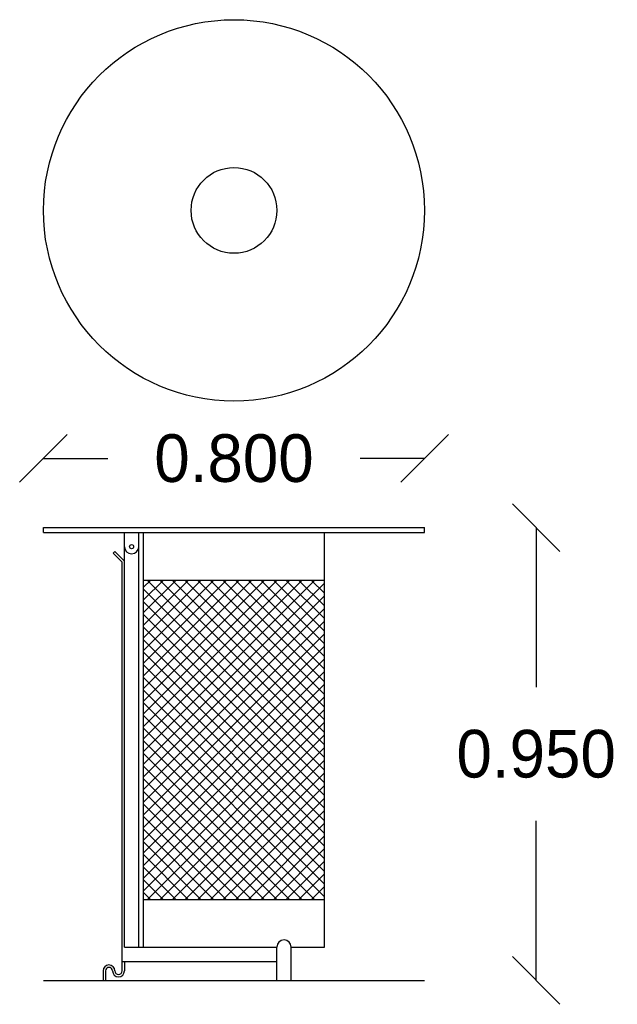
# Model space of a CAD drawing. Extents: x 39.48 to 40.73, y 2.32 to 4.39.
import ezdxf

# ---------------------------------------------------------------- set-up
doc = ezdxf.new("R2010")
doc.units = 0
doc.header["$LTSCALE"] = 0.1
doc.header["$MEASUREMENT"] = 0
doc.layers.get('0').update_dxf_attribs({"linetype": 'CONTINUOUS'})
doc.layers.get('DEFPOINTS').update_dxf_attribs({"linetype": 'CONTINUOUS'})
doc.dimstyles.get("Standard").update_dxf_attribs({"dimtxt": 0.18, "dimasz": 0.18, "dimexe": 0.18, "dimexo": 0.0625, "dimgap": 0.09, "dimtad": 0, "dimtih": 1, "dimtoh": 1, "dimdec": 4, "dimzin": 0, "dimdsep": 46, "dimtxsty": 'Standard', "dimcen": 0.09, "dimadec": 0, "dimazin": 0, "dimtfac": 1, "dimtdec": 4, "dimtofl": 0, "dimtmove": 0, "dimatfit": 3, "dimfxl": 0, "dimtolj": 1, "dimtzin": 0, "dimarcsym": 0})

# ---------------------------------------------------------------- blocks, each defined once
blk = doc.blocks.new('_OBLIQUE')
at = {"color": 0, "linetype": 'ByBlock'}
blk.add_line((-0.5, -0.5), (0.5, 0.5), dxfattribs=at)
blk = doc.blocks.new('*D2')
at = {"color": 0, "linetype": 'ByBlock'}
for p, q in [((40.5613, 3.3224), (40.5613, 2.9874)), ((40.5613, 2.3724), (40.5613, 2.7074))]:
    blk.add_line(p, q, dxfattribs=at)
at = {"layer": 'DEFPOINTS', "color": 0, "linetype": 'ByBlock'}
for p in [(40.3269, 3.3224), (40.0469, 2.3724), (40.5613, 2.3724)]:
    blk.add_point(p, dxfattribs=at)
at = {"color": 0, "linetype": 'ByBlock', "xscale": 0.1, "yscale": 0.1, "zscale": 0.1}
for p, rotation in [((40.5613, 3.3224), 90), ((40.5613, 2.3724), 270)]:
    blk.add_blockref('_OBLIQUE', p, dxfattribs=dict(at, rotation=rotation))
at = {"color": 0, "linetype": 'ByBlock', "insert": (40.5613, 2.8474), "char_height": 0.1, "attachment_point": 5}
blk.add_mtext('\\A1;0.950', dxfattribs=at)
blk = doc.blocks.new('*D1')
at = {"color": 0, "linetype": 'ByBlock'}
for p, q in [((39.5269, 3.4675), (39.6619, 3.4675)), ((40.3269, 3.4675), (40.1919, 3.4675))]:
    blk.add_line(p, q, dxfattribs=at)
at = {"layer": 'DEFPOINTS', "color": 0, "linetype": 'ByBlock'}
for p in [(39.5269, 3.9879), (40.3269, 3.9879), (40.3269, 3.4675)]:
    blk.add_point(p, dxfattribs=at)
at = {"color": 0, "linetype": 'ByBlock', "xscale": 0.1, "yscale": 0.1, "zscale": 0.1, "rotation": 180}
blk.add_blockref('_OBLIQUE', (39.5269, 3.4675), dxfattribs=at)
at = {"color": 0, "linetype": 'ByBlock', "xscale": 0.1, "yscale": 0.1, "zscale": 0.1}
blk.add_blockref('_OBLIQUE', (40.3269, 3.4675), dxfattribs=at)
at = {"color": 0, "linetype": 'ByBlock', "insert": (39.9269, 3.4675), "char_height": 0.1, "attachment_point": 5}
blk.add_mtext('\\A1;0.800', dxfattribs=at)

msp = doc.modelspace()

# ---------------------------------------------------------------- hatches: boundary and pattern name
h = msp.add_hatch()
h.set_pattern_fill('ANSI37', color=256, scale=0.15, style=0)
h.paths.add_polyline_path([(40.1169, 3.2124), (39.7369, 3.2124), (39.7369, 2.5424), (40.1169, 2.5424)])

# ---------------------------------------------------------------- linework, layer by layer
for p, q in [((39.5269, 3.3224), (40.3269, 3.3224)), ((39.5269, 3.3124), (39.5269, 3.3224)), ((39.5269, 3.3124), (40.3269, 3.3124)), ((39.6969, 2.4424), (39.6969, 3.3124)), ((39.7269, 2.4424), (39.7269, 3.3124)), ((39.7369, 2.4424), (39.7369, 3.3124)), ((40.1169, 2.4424), (40.1169, 3.3124)), ((40.3269, 3.3124), (40.3269, 3.3224)), ((39.6766, 3.2721), (39.6731, 3.2686)), ((39.6919, 3.2497), (39.6731, 3.2686)), ((39.6969, 3.2517), (39.6766, 3.2721)), ((39.6919, 2.3924), (39.6919, 3.2497)), ((39.7369, 3.2124), (40.1169, 3.2124)), ((39.7369, 2.5424), (40.1169, 2.5424)), ((39.6969, 2.4424), (40.0169, 2.4424)), ((40.0169, 2.3724), (40.0169, 2.4424)), ((40.0469, 2.3724), (40.0469, 2.4424)), ((40.0469, 2.4424), (40.1169, 2.4424)), ((39.6919, 2.4124), (40.0169, 2.4124)), ((39.6969, 2.4124), (39.6969, 2.3924)), ((39.6519, 2.3924), (39.6519, 2.3724)), ((39.6569, 2.3924), (39.6569, 2.3724)), ((39.5269, 2.3724), (40.3269, 2.3724))]:
    msp.add_line(p, q)
for centre, radius in [((39.9269, 3.9879), 0.4), ((39.9269, 3.9879), 0.09), ((39.7119, 3.2824), 0.00425)]:
    msp.add_circle(centre, radius)
for centre, radius, start, end in [((39.7119, 3.2824), 0.015, 180, 0), ((40.0319, 2.4424), 0.015, 0, 180), ((39.6644, 2.3924), 0.0125, 0, 180), ((39.6644, 2.3924), 0.0075, 0, 180), ((39.6844, 2.3924), 0.0125, 180, 0), ((39.6844, 2.3924), 0.0075, 180, 0)]:
    msp.add_arc(centre, radius, start, end)

# ---------------------------------------------------------------- dimensions: what is measured, and where the dimension line sits
dim = msp.add_linear_dim(base=(40.3269, 3.4675), p1=(39.5269, 3.9879), p2=(40.3269, 3.9879), dimstyle='Standard', override={"dimtxt": 0.1, "dimasz": 0.1, "dimdec": 3, "dimblk1": 'OBLIQUE', "dimblk2": 'OBLIQUE', "dimsah": 1, "dimse1": 1, "dimse2": 1, "dimtix": 1})
dim.commit()
dim.dimension.update_dxf_attribs({"geometry": '*D1', "text_midpoint": (39.9269, 3.4675)})
dim = msp.add_linear_dim(base=(40.5613, 2.3724), p1=(40.3269, 3.3224), p2=(40.0469, 2.3724), angle=90, dimstyle='Standard', override={"dimtxt": 0.1, "dimasz": 0.1, "dimdec": 3, "dimblk1": 'OBLIQUE', "dimblk2": 'OBLIQUE', "dimsah": 1, "dimse1": 1, "dimse2": 1, "dimtix": 1})
dim.commit()
dim.dimension.update_dxf_attribs({"geometry": '*D2', "text_midpoint": (40.5613, 2.8474)})

doc.saveas('drawing.dxf')
